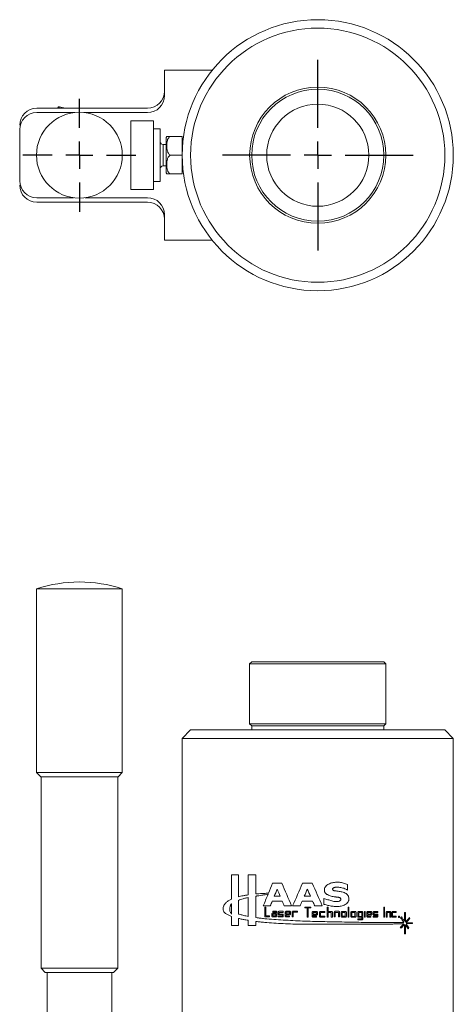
# Model space of a CAD drawing. Header units: inches. Extents: x 2.7 to 19.3, y 1.6 to 16.1.
# Tile 3 of 4: x 9.2 to 12.4, y 8.8 to 16.1. Entities that reach past the tile are written whole.
import ezdxf

# ---------------------------------------------------------------- set-up
doc = ezdxf.new("R2010")
doc.units = ezdxf.units.IN
doc.header["$MEASUREMENT"] = 0
doc.layers.add('SLD-0', color=7, linetype='Continuous')

# ---------------------------------------------------------------- blocks, each defined once
blk = doc.blocks.new('SW_CENTERMARKSYMBOL_0')
at = {"layer": 'SLD-0', "color": 0}
for p, q in [((0, 0.2), (0, 0.415)), ((0, 0), (0, 0.1)), ((-0.2, 0), (-0.415, 0)), ((0, 0), (-0.1, 0)), ((0, 0), (0, -0.1)), ((0, 0), (0.1, 0)), ((0.2, 0), (0.415, 0)), ((0, -0.2), (0, -0.415))]:
    blk.add_line(p, q, dxfattribs=at)
blk = doc.blocks.new('SW_CENTERMARKSYMBOL_1')
at = {"layer": 'SLD-0', "color": 0}
for p, q in [((0, 0.2), (0, 0.6995)), ((0, 0), (0, 0.1)), ((-0.2, 0), (-0.6995, 0)), ((0, 0), (-0.1, 0)), ((0, 0), (0, -0.1)), ((0, 0), (0.1, 0)), ((0.2, 0), (0.6995, 0)), ((0, -0.2), (0, -0.6995))]:
    blk.add_line(p, q, dxfattribs=at)

msp = doc.modelspace()

# ---------------------------------------------------------------- linework, layer by layer
at = {"color": 7, "linetype": 'Continuous', "lineweight": 15}
for p, q in [((10.6492, 15.6951), (10.2984, 15.6951)), ((10.2984, 15.6951), (10.2984, 15.5081)), ((10.1734, 15.4151), (9.3604, 15.4151)), ((9.5698, 15.4151), (9.5265, 15.4257)), ((9.6379, 15.3831), (9.3604, 15.3831)), ((10.1734, 15.3831), (9.7088, 15.3831)), ((9.2354, 15.2581), (9.2354, 14.8831)), ((10.2185, 15.3221), (10.0511, 15.3221)), ((10.0511, 15.3221), (10.0511, 14.8182)), ((10.2185, 14.8182), (10.2185, 15.3221)), ((10.2677, 15.2644), (10.2185, 15.2644)), ((10.2677, 15.2644), (10.2677, 14.8759)), ((10.3103, 14.9504), (10.3103, 15.1899)), ((10.3496, 15.2079), (10.4284, 15.2079)), ((10.4284, 15.2079), (10.4284, 15.0701)), ((10.3103, 15.1489), (10.2874, 15.1489)), ((10.2874, 14.9947), (10.2874, 15.1489)), ((10.4315, 15.1489), (10.4284, 15.1489)), ((10.3496, 15.0701), (10.4284, 15.0701)), ((10.4284, 15.0701), (10.4284, 14.9324)), ((10.2874, 14.9914), (10.2874, 14.9947)), ((10.2874, 14.9914), (10.3103, 14.9914)), ((10.4284, 14.9914), (10.4315, 14.9914)), ((10.3496, 14.9324), (10.4284, 14.9324)), ((10.2185, 14.8759), (10.2677, 14.8759)), ((9.3604, 14.7581), (9.63, 14.7581)), ((9.7167, 14.7581), (10.1734, 14.7581)), ((10.0511, 14.8182), (10.2185, 14.8182)), ((9.3604, 14.7251), (10.1734, 14.7251)), ((10.2984, 14.6331), (10.2984, 14.4451)), ((10.2984, 14.4451), (10.6492, 14.4451)), ((9.3584, 11.8864), (9.3584, 10.5377)), ((9.3584, 11.8864), (9.9884, 11.8864)), ((9.9884, 10.5377), (9.9884, 11.8864)), ((10.9384, 11.3499), (10.9234, 11.3349)), ((10.9234, 11.3349), (10.9234, 10.8949)), ((11.9234, 11.3349), (10.9234, 11.3349)), ((10.9384, 11.3499), (11.9084, 11.3499)), ((11.9234, 11.3349), (11.9084, 11.3499)), ((11.9234, 10.8949), (11.9234, 11.3349)), ((10.4904, 10.8499), (10.4284, 10.7879)), ((10.4904, 10.8499), (12.3564, 10.8499)), ((10.9234, 10.8949), (10.9384, 10.8799)), ((10.9234, 10.8949), (11.9234, 10.8949)), ((10.9384, 10.8799), (10.9384, 10.8499)), ((10.9384, 10.8799), (11.9084, 10.8799)), ((11.9084, 10.8799), (11.9234, 10.8949)), ((11.9084, 10.8499), (11.9084, 10.8799)), ((12.4184, 10.7879), (12.3564, 10.8499)), ((10.4284, 10.7879), (10.4284, 8.324)), ((12.4184, 10.7879), (10.4284, 10.7879)), ((12.4184, 7.0999), (12.4184, 10.7879)), ((9.3584, 10.5377), (9.3896, 10.5064)), ((9.3584, 10.5377), (9.9884, 10.5377)), ((9.9571, 10.5064), (9.3896, 10.5064)), ((9.3919, 10.5064), (9.3919, 9.0997)), ((9.9549, 9.0997), (9.9549, 10.5064)), ((9.9571, 10.5064), (9.9884, 10.5377)), ((10.7903, 9.7861), (10.7902, 9.6081)), ((10.8414, 9.6255), (10.8415, 9.7861)), ((10.9123, 9.786), (10.9122, 9.6388)), ((10.9687, 9.6457), (10.9688, 9.786)), ((11.6416, 9.6738), (11.6416, 9.7159)), ((10.912, 9.4813), (10.9122, 9.6198)), ((10.9686, 9.472), (10.9687, 9.6298)), ((10.7901, 9.4985), (10.7902, 9.5744)), ((10.8414, 9.5988), (10.8413, 9.4985)), ((11.0341, 9.5493), (11.034, 9.4838)), ((11.0424, 9.485), (11.0425, 9.5493)), ((11.3274, 9.5492), (11.3274, 9.5432)), ((11.3464, 9.5432), (11.3464, 9.4765)), ((11.3537, 9.4765), (11.3537, 9.5432)), ((11.3715, 9.5432), (11.3715, 9.5492)), ((11.4689, 9.6117), (11.4689, 9.5696)), ((11.4921, 9.5489), (11.492, 9.4762)), ((11.4994, 9.5178), (11.4994, 9.5489)), ((11.6456, 9.5487), (11.6456, 9.476)), ((11.6527, 9.476), (11.6527, 9.5487)), ((11.9078, 9.5479), (11.9078, 9.4752)), ((11.9142, 9.4752), (11.9142, 9.5479)), ((10.7901, 9.4811), (10.7901, 9.4149)), ((11.0703, 9.4774), (11.0703, 9.485)), ((11.0859, 9.4978), (11.0859, 9.484)), ((11.0938, 9.5192), (11.0937, 9.5129)), ((11.0937, 9.4976), (11.0937, 9.4852)), ((11.1159, 9.4852), (11.1159, 9.4975)), ((11.116, 9.5129), (11.116, 9.5041)), ((11.1229, 9.484), (11.1229, 9.5129)), ((11.1327, 9.512), (11.1327, 9.4982)), ((11.1327, 9.4831), (11.1327, 9.4768)), ((11.1397, 9.4984), (11.1397, 9.5108)), ((11.1641, 9.4918), (11.1641, 9.4831)), ((11.1702, 9.4831), (11.1703, 9.492)), ((11.1703, 9.5108), (11.1703, 9.5183)), ((11.185, 9.5125), (11.185, 9.4836)), ((11.1921, 9.5113), (11.1921, 9.4989)), ((11.1921, 9.4836), (11.1921, 9.4924)), ((11.215, 9.4989), (11.215, 9.5112)), ((11.215, 9.4772), (11.215, 9.4836)), ((11.2231, 9.4987), (11.2231, 9.5124)), ((11.2355, 9.5127), (11.2355, 9.4775)), ((11.2427, 9.4775), (11.2427, 9.5115)), ((11.2741, 9.5115), (11.2741, 9.5191)), ((11.3825, 9.5111), (11.3825, 9.4822)), ((11.3899, 9.5099), (11.3898, 9.4975)), ((11.3898, 9.4822), (11.3898, 9.491)), ((11.4133, 9.4975), (11.4133, 9.5099)), ((11.4133, 9.4758), (11.4133, 9.4822)), ((11.4216, 9.4973), (11.4216, 9.5111)), ((11.4365, 9.511), (11.4365, 9.4821)), ((11.4438, 9.4821), (11.4438, 9.5098)), ((11.4756, 9.5098), (11.4756, 9.5173)), ((11.4756, 9.4758), (11.4756, 9.4821)), ((11.4993, 9.4762), (11.4994, 9.5102)), ((11.5227, 9.5102), (11.5227, 9.4762)), ((11.531, 9.4762), (11.531, 9.5114)), ((11.545, 9.5119), (11.5449, 9.4767)), ((11.5522, 9.4767), (11.5522, 9.5107)), ((11.5754, 9.5107), (11.5754, 9.4767)), ((11.5836, 9.4767), (11.5836, 9.5119)), ((11.5948, 9.5105), (11.5948, 9.4816)), ((11.602, 9.5093), (11.602, 9.4816)), ((11.625, 9.4816), (11.6251, 9.5093)), ((11.6332, 9.4816), (11.6332, 9.5105)), ((11.6668, 9.51), (11.6668, 9.4811)), ((11.6739, 9.5088), (11.6739, 9.4811)), ((11.6965, 9.4811), (11.6965, 9.5088)), ((11.7045, 9.4811), (11.7045, 9.51)), ((11.717, 9.5101), (11.7169, 9.4812)), ((11.7239, 9.5089), (11.7239, 9.4812)), ((11.7462, 9.4812), (11.7462, 9.5089)), ((11.748, 9.4748), (11.748, 9.4628)), ((11.754, 9.4628), (11.7541, 9.5101)), ((11.7657, 9.5159), (11.7657, 9.4743)), ((11.7725, 9.4743), (11.7725, 9.5159)), ((11.7842, 9.5103), (11.7842, 9.4814)), ((11.791, 9.5091), (11.791, 9.4967)), ((11.791, 9.4814), (11.791, 9.4902)), ((11.8127, 9.4967), (11.8127, 9.509)), ((11.8127, 9.475), (11.8127, 9.4814)), ((11.8203, 9.4965), (11.8204, 9.5102)), ((11.8297, 9.5112), (11.8297, 9.4974)), ((11.8297, 9.4823), (11.8297, 9.4759)), ((11.8364, 9.4976), (11.8364, 9.51)), ((11.8593, 9.491), (11.8593, 9.4823)), ((11.865, 9.4823), (11.865, 9.4912)), ((11.8651, 9.5099), (11.8651, 9.5175)), ((11.9255, 9.5105), (11.9255, 9.4752)), ((11.9318, 9.4752), (11.9318, 9.5092)), ((11.9518, 9.5092), (11.9518, 9.4752)), ((11.9588, 9.4752), (11.9589, 9.5104)), ((11.9665, 9.5105), (11.9665, 9.4816)), ((11.9726, 9.4816), (11.9726, 9.5093)), ((11.9988, 9.5093), (11.9988, 9.5168)), ((11.9988, 9.4752), (11.9988, 9.4816)), ((12.0159, 9.4828), (12.0159, 9.474)), ((12.0227, 9.474), (12.0227, 9.4828)), ((12.0597, 9.5087), (12.0597, 9.4453)), ((12.0663, 9.4393), (12.0664, 9.5087)), ((10.8413, 9.4148), (10.8413, 9.4663)), ((10.912, 9.4523), (10.912, 9.4148)), ((10.9685, 9.4147), (10.9685, 9.4441)), ((11.7169, 9.4628), (11.7169, 9.4564)), ((12.0597, 9.4215), (12.0596, 9.3542)), ((12.0663, 9.3542), (12.0663, 9.4203)), ((12.1188, 9.4287), (12.1188, 9.434)), ((9.3919, 9.0997), (9.4231, 9.0684)), ((9.3919, 9.0997), (9.7833, 9.0997)), ((9.7711, 9.0684), (9.4231, 9.0684)), ((9.4359, 9.0684), (9.4359, 7.9444)), ((9.7711, 9.0684), (9.9236, 9.0684)), ((9.7833, 9.0997), (9.9549, 9.0997)), ((9.9109, 7.9444), (9.9109, 9.0684)), ((9.9236, 9.0684), (9.9549, 9.0997))]:
    msp.add_line(p, q, dxfattribs=at)
at = {"color": 7, "linetype": 'Continuous', "lineweight": 15, "flags": 128}
for points in [[(9.5138, 15.4151), (9.5141, 15.4165), (9.5146, 15.4185)], [(9.5239, 15.4151), (9.5245, 15.4176), (9.5261, 15.4242), (9.5265, 15.4257)]]:
    msp.add_lwpolyline(points, dxfattribs=at)
at = {"color": 7, "linetype": 'Continuous', "lineweight": 15}
for centre, radius in [((11.4234, 15.0701), 0.995), ((11.4234, 15.0701), 0.933), ((11.4234, 15.0701), 0.5), ((11.4234, 15.0701), 0.485), ((11.4234, 15.0701), 0.375), ((9.6734, 15.0701), 0.315)]:
    msp.add_circle(centre, radius, dxfattribs=at)
for centre, radius, start, end in [((10.1734, 15.5401), 0.125, 270, 0), ((10.1734, 15.5081), 0.125, 270, 0), ((9.3604, 15.2901), 0.125, 90, 180), ((9.5242, 15.4162), 0.00984, 76.24884, 166.24884), ((9.3604, 15.2581), 0.125, 90, 180), ((10.3496, 15.1899), 0.0394, 152.72402, 180), ((10.2874, 15.1686), 0.0197, 180, 270), ((10.2874, 14.9717), 0.0197, 90, 180), ((10.3496, 14.9504), 0.0394, 180, 207.26512), ((9.3604, 14.8831), 0.125, 180, 270), ((9.3604, 14.8501), 0.125, 180, 270), ((10.1734, 14.6331), 0.125, 0, 90), ((10.1734, 14.6001), 0.125, 0, 90), ((9.6734, 10.9192), 1.0172, 71.96136, 108.03864)]:
    msp.add_arc(centre, radius, start, end, dxfattribs=at)
for points, knots in [([(10.3496, 15.2079), (10.3456, 15.2079), (10.3417, 15.2068), (10.3349, 15.2032), (10.3321, 15.2008), (10.3249, 15.1925), (10.3219, 15.186), (10.3177, 15.1728), (10.3165, 15.1661), (10.315, 15.1527), (10.3146, 15.1458), (10.3146, 15.1322), (10.315, 15.1254), (10.3165, 15.112), (10.3177, 15.1053), (10.322, 15.092), (10.325, 15.0855), (10.3321, 15.0773), (10.3349, 15.0749), (10.3417, 15.0712), (10.3456, 15.0701), (10.3496, 15.0701)], [0, 0, 0, 0, 0.0625, 0.0625, 0.125, 0.125, 0.25, 0.25, 0.375, 0.375, 0.5, 0.5, 0.625, 0.625, 0.75, 0.75, 0.875, 0.875, 0.9375, 0.9375, 1, 1, 1, 1]), ([(10.3146, 15.2079), (10.3151, 15.2079), (10.3157, 15.2079), (10.3228, 15.2079), (10.3302, 15.2079), (10.3392, 15.2079), (10.3453, 15.2079), (10.3489, 15.2079), (10.3496, 15.2079)], [0, 0, 0, 0, 0.430648, 0.614113, 0.799358, 0.887236, 0.975841, 1, 1, 1, 1]), ([(10.3496, 15.0701), (10.3456, 15.0701), (10.3417, 15.069), (10.3349, 15.0654), (10.3321, 15.063), (10.3249, 15.0547), (10.3219, 15.0482), (10.3177, 15.035), (10.3165, 15.0284), (10.315, 15.0149), (10.3146, 15.0081), (10.3146, 14.9944), (10.315, 14.9876), (10.3165, 14.9742), (10.3177, 14.9675), (10.322, 14.9542), (10.325, 14.9477), (10.3321, 14.9396), (10.3349, 14.9371), (10.3417, 14.9335), (10.3456, 14.9324), (10.3496, 14.9324)], [0, 0, 0, 0, 0.0625, 0.0625, 0.125, 0.125, 0.25, 0.25, 0.375, 0.375, 0.5, 0.5, 0.625, 0.625, 0.75, 0.75, 0.875, 0.875, 0.9375, 0.9375, 1, 1, 1, 1]), ([(10.3496, 14.9324), (10.348, 14.9324), (10.3442, 14.9324), (10.3375, 14.9324), (10.3295, 14.9324), (10.3205, 14.9324), (10.3154, 14.9324), (10.3149, 14.9324), (10.3146, 14.9324)], [0, 0, 0, 0, 0.051267, 0.121987, 0.225679, 0.388308, 0.705649, 1, 1, 1, 1]), ([(11.6416, 9.7159), (11.6369, 9.7176), (11.6276, 9.7211), (11.6087, 9.7272), (11.5841, 9.7322), (11.5538, 9.7322), (11.5285, 9.728), (11.5092, 9.7217), (11.4955, 9.7149), (11.4838, 9.7054), (11.4749, 9.6926), (11.4707, 9.6776), (11.472, 9.6645), (11.4763, 9.6551), (11.4812, 9.6494), (11.4873, 9.6447), (11.4961, 9.6397), (11.508, 9.6348), (11.5272, 9.6285), (11.5446, 9.6249), (11.5595, 9.6231), (11.5658, 9.6225), (11.5707, 9.622), (11.5746, 9.6214), (11.5784, 9.6207), (11.5823, 9.6195), (11.586, 9.6178), (11.5891, 9.6152), (11.5911, 9.6122), (11.5922, 9.6088), (11.5925, 9.605), (11.5914, 9.6013), (11.5893, 9.598), (11.5857, 9.5944), (11.5798, 9.5916), (11.5722, 9.5905), (11.5645, 9.5902), (11.5569, 9.5899), (11.5493, 9.59), (11.5394, 9.5912), (11.5271, 9.5943), (11.5126, 9.599), (11.4983, 9.6039), (11.4837, 9.608), (11.4738, 9.6105), (11.4689, 9.6117)], [0, 0, 0, 0, 0.03114, 0.062279, 0.124516, 0.186766, 0.249001, 0.282479, 0.311407, 0.342717, 0.374041, 0.405529, 0.436962, 0.452602, 0.468117, 0.482626, 0.499543, 0.530644, 0.561784, 0.624059, 0.639597, 0.655038, 0.662802, 0.670637, 0.679452, 0.686661, 0.696169, 0.704514, 0.711386, 0.718292, 0.726207, 0.734109, 0.741906, 0.750098, 0.765507, 0.781365, 0.797529, 0.813259, 0.828657, 0.84407, 0.875315, 0.906662, 0.93775, 0.968831, 1, 1, 1, 1]), ([(11.4689, 9.5696), (11.4746, 9.5681), (11.4844, 9.5654), (11.5042, 9.5605), (11.5288, 9.5554), (11.5591, 9.5526), (11.5844, 9.5543), (11.6034, 9.5588), (11.6175, 9.5642), (11.6309, 9.5713), (11.6424, 9.5814), (11.649, 9.5926), (11.6519, 9.6025), (11.6528, 9.6127), (11.6511, 9.6231), (11.6468, 9.6324), (11.6409, 9.6407), (11.6312, 9.6489), (11.6171, 9.6561), (11.6026, 9.6603), (11.5879, 9.6636), (11.5762, 9.6657), (11.5662, 9.6668), (11.5591, 9.6675), (11.5531, 9.6682), (11.5481, 9.6688), (11.5438, 9.6698), (11.5399, 9.6712), (11.5364, 9.6733), (11.5336, 9.676), (11.532, 9.6796), (11.5321, 9.6835), (11.534, 9.687), (11.5373, 9.6893), (11.5419, 9.6915), (11.5478, 9.6939), (11.5577, 9.6962), (11.5704, 9.6964), (11.5854, 9.6943), (11.6003, 9.6916), (11.6148, 9.6875), (11.6285, 9.6811), (11.6372, 9.6762), (11.6416, 9.6738)], [0, 0, 0, 0, 0.036343, 0.062334, 0.124663, 0.190789, 0.249306, 0.280654, 0.311682, 0.343031, 0.374269, 0.405761, 0.421481, 0.437132, 0.468392, 0.484063, 0.499669, 0.53091, 0.562081, 0.597699, 0.624445, 0.655611, 0.671233, 0.686838, 0.699261, 0.708528, 0.717846, 0.726356, 0.734147, 0.742597, 0.749908, 0.757863, 0.765587, 0.773439, 0.781546, 0.797304, 0.812769, 0.843675, 0.875209, 0.906606, 0.937626, 0.968674, 1, 1, 1, 1]), ([(10.9122, 9.6388), (10.9082, 9.6381), (10.9001, 9.6369), (10.8881, 9.6349), (10.8738, 9.6324), (10.8581, 9.6294), (10.8467, 9.6268), (10.8414, 9.6255)], [0, 0, 0, 0, 0.165586, 0.332251, 0.500008, 0.769451, 1, 1, 1, 1]), ([(10.9122, 9.6198), (10.9078, 9.6188), (10.8994, 9.617), (10.8874, 9.6141), (10.8735, 9.6103), (10.8581, 9.6055), (10.8469, 9.601), (10.8414, 9.5988)], [0, 0, 0, 0, 0.176439, 0.343092, 0.500022, 0.757565, 1, 1, 1, 1]), ([(11.0612, 9.6512), (11.0555, 9.651), (11.0446, 9.6506), (11.029, 9.65), (11.0114, 9.6491), (10.9913, 9.6478), (10.9763, 9.6464), (10.9687, 9.6457)], [0, 0, 0, 0, 0.180268, 0.346933, 0.500006, 0.749129, 1, 1, 1, 1]), ([(10.9687, 9.6298), (10.9715, 9.6302), (10.9788, 9.6313), (10.9936, 9.6335), (11.0136, 9.6365), (11.0361, 9.6401), (11.0513, 9.6427), (11.0582, 9.6439)], [0, 0, 0, 0, 0.097287, 0.250004, 0.500004, 0.76985, 1, 1, 1, 1]), ([(10.7902, 9.6081), (10.7869, 9.6064), (10.7803, 9.603), (10.7675, 9.5957), (10.7553, 9.5865), (10.7445, 9.5753), (10.7383, 9.5671), (10.734, 9.5601), (10.7302, 9.5524), (10.7271, 9.5413), (10.7285, 9.527), (10.7335, 9.5145), (10.7415, 9.5055), (10.7537, 9.4973), (10.7665, 9.4902), (10.7799, 9.4848), (10.7867, 9.4823), (10.7901, 9.4811)], [0, 0, 0, 0, 0.062188, 0.124405, 0.248787, 0.313265, 0.373357, 0.407517, 0.437522, 0.499313, 0.56205, 0.626071, 0.688341, 0.751216, 0.875603, 0.937709, 1, 1, 1, 1]), ([(10.7902, 9.5744), (10.7893, 9.5731), (10.7874, 9.5703), (10.785, 9.566), (10.7829, 9.5614), (10.7805, 9.5551), (10.7782, 9.5467), (10.777, 9.536), (10.7774, 9.5253), (10.7799, 9.5152), (10.7842, 9.5061), (10.7881, 9.5011), (10.7901, 9.4985)], [0, 0, 0, 0, 0.064071, 0.126881, 0.18882, 0.250295, 0.376793, 0.500314, 0.62866, 0.75005, 0.868425, 1, 1, 1, 1]), ([(10.8413, 9.4985), (10.8454, 9.4972), (10.8539, 9.4947), (10.8671, 9.4912), (10.8813, 9.4878), (10.8963, 9.4844), (10.9067, 9.4824), (10.912, 9.4813)], [0, 0, 0, 0, 0.180618, 0.370871, 0.570818, 0.780512, 1, 1, 1, 1]), ([(12.0562, 9.435), (12.0508, 9.4351), (12.0405, 9.4352), (12.0255, 9.4354), (12.0117, 9.4355), (11.9939, 9.4357), (11.9697, 9.4358), (11.9289, 9.4359), (11.8751, 9.4359), (11.8093, 9.4362), (11.7415, 9.4372), (11.672, 9.4387), (11.6012, 9.4403), (11.5295, 9.4415), (11.4572, 9.4427), (11.3606, 9.4452), (11.2643, 9.449), (11.1702, 9.454), (11.1009, 9.4583), (11.0446, 9.463), (11.0071, 9.467), (10.9855, 9.4697), (10.9748, 9.4711), (10.9686, 9.472)], [0, 0, 0, 0, 0.017928, 0.034324, 0.049186, 0.062516, 0.090883, 0.125029, 0.187532, 0.250035, 0.312538, 0.375041, 0.437545, 0.500048, 0.562551, 0.625054, 0.749977, 0.81248, 0.874983, 0.937485, 0.968742, 0.981854, 1, 1, 1, 1]), ([(11.034, 9.4838), (11.0341, 9.4832), (11.0342, 9.4821), (11.0348, 9.4806), (11.0359, 9.4791), (11.0376, 9.4777), (11.0391, 9.4775), (11.0399, 9.4774)], [0, 0, 0, 0, 0.171553, 0.334592, 0.500702, 0.749128, 1, 1, 1, 1]), ([(11.0919, 9.5041), (11.0914, 9.5041), (11.0903, 9.504), (11.0888, 9.5033), (11.0874, 9.5021), (11.0861, 9.5003), (11.086, 9.4986), (11.0859, 9.4978)], [0, 0, 0, 0, 0.171517, 0.334558, 0.500717, 0.749019, 1, 1, 1, 1]), ([(11.0859, 9.484), (11.0859, 9.4834), (11.086, 9.4823), (11.0866, 9.4808), (11.0877, 9.4793), (11.0895, 9.4779), (11.0911, 9.4777), (11.0919, 9.4777)], [0, 0, 0, 0, 0.171553, 0.334592, 0.500702, 0.749128, 1, 1, 1, 1]), ([(11.1168, 9.4776), (11.1174, 9.4777), (11.1184, 9.4778), (11.1199, 9.4784), (11.1214, 9.4796), (11.1226, 9.4815), (11.1228, 9.4831), (11.1229, 9.484)], [0, 0, 0, 0, 0.171517, 0.334558, 0.500717, 0.749019, 1, 1, 1, 1]), ([(11.1229, 9.5129), (11.1229, 9.5134), (11.1228, 9.5145), (11.1222, 9.5161), (11.121, 9.5176), (11.1193, 9.519), (11.1177, 9.5191), (11.1169, 9.5192)], [0, 0, 0, 0, 0.171553, 0.334592, 0.500702, 0.749128, 1, 1, 1, 1]), ([(11.1388, 9.5183), (11.1382, 9.5183), (11.1372, 9.5182), (11.1357, 9.5176), (11.1342, 9.5164), (11.1329, 9.5145), (11.1328, 9.5128), (11.1327, 9.512)], [0, 0, 0, 0, 0.171517, 0.334558, 0.500717, 0.749019, 1, 1, 1, 1]), ([(11.1327, 9.4982), (11.1327, 9.4977), (11.1328, 9.4966), (11.1334, 9.495), (11.1346, 9.4935), (11.1363, 9.4921), (11.1379, 9.492), (11.1388, 9.4919)], [0, 0, 0, 0, 0.171553, 0.334592, 0.500702, 0.749128, 1, 1, 1, 1]), ([(11.1703, 9.492), (11.1702, 9.4926), (11.1701, 9.4937), (11.1695, 9.4953), (11.1683, 9.4968), (11.1665, 9.4981), (11.1649, 9.4983), (11.1641, 9.4984)], [0, 0, 0, 0, 0.171553, 0.334592, 0.500702, 0.749128, 1, 1, 1, 1]), ([(11.1641, 9.4767), (11.1646, 9.4768), (11.1657, 9.4769), (11.1672, 9.4775), (11.1687, 9.4787), (11.17, 9.4806), (11.1702, 9.4822), (11.1702, 9.4831)], [0, 0, 0, 0, 0.171517, 0.334558, 0.500717, 0.749019, 1, 1, 1, 1]), ([(11.1912, 9.5188), (11.1907, 9.5188), (11.1896, 9.5187), (11.1881, 9.518), (11.1866, 9.5169), (11.1853, 9.515), (11.1851, 9.5133), (11.185, 9.5125)], [0, 0, 0, 0, 0.171517, 0.334558, 0.500717, 0.749019, 1, 1, 1, 1]), ([(11.185, 9.4836), (11.1851, 9.483), (11.1851, 9.4819), (11.1858, 9.4804), (11.1869, 9.4788), (11.1887, 9.4775), (11.1904, 9.4773), (11.1912, 9.4772)], [0, 0, 0, 0, 0.171553, 0.334592, 0.500702, 0.749128, 1, 1, 1, 1]), ([(11.2231, 9.5124), (11.2231, 9.513), (11.223, 9.5141), (11.2224, 9.5157), (11.2212, 9.5172), (11.2194, 9.5185), (11.2178, 9.5187), (11.2169, 9.5188)], [0, 0, 0, 0, 0.171553, 0.334592, 0.500702, 0.749128, 1, 1, 1, 1]), ([(11.2169, 9.4923), (11.2175, 9.4924), (11.2186, 9.4925), (11.2201, 9.4931), (11.2216, 9.4943), (11.2229, 9.4962), (11.223, 9.4979), (11.2231, 9.4987)], [0, 0, 0, 0, 0.171517, 0.334558, 0.500717, 0.749019, 1, 1, 1, 1]), ([(11.2418, 9.5191), (11.2412, 9.5191), (11.2401, 9.519), (11.2386, 9.5183), (11.2371, 9.5171), (11.2358, 9.5153), (11.2356, 9.5136), (11.2355, 9.5127)], [0, 0, 0, 0, 0.171517, 0.334558, 0.500717, 0.749019, 1, 1, 1, 1]), ([(11.3889, 9.5174), (11.3883, 9.5174), (11.3872, 9.5173), (11.3857, 9.5166), (11.3842, 9.5155), (11.3828, 9.5136), (11.3826, 9.5119), (11.3825, 9.5111)], [0, 0, 0, 0, 0.171517, 0.334558, 0.500717, 0.749019, 1, 1, 1, 1]), ([(11.3825, 9.4822), (11.3826, 9.4816), (11.3827, 9.4805), (11.3833, 9.479), (11.3845, 9.4775), (11.3864, 9.4761), (11.388, 9.4759), (11.3889, 9.4758)], [0, 0, 0, 0, 0.171553, 0.334592, 0.500702, 0.749128, 1, 1, 1, 1]), ([(11.4152, 9.4909), (11.4158, 9.491), (11.4169, 9.4911), (11.4185, 9.4917), (11.42, 9.4929), (11.4213, 9.4948), (11.4215, 9.4965), (11.4216, 9.4973)], [0, 0, 0, 0, 0.171517, 0.334558, 0.500717, 0.749019, 1, 1, 1, 1]), ([(11.4216, 9.5111), (11.4216, 9.5116), (11.4215, 9.5127), (11.4208, 9.5143), (11.4196, 9.5158), (11.4178, 9.5171), (11.4161, 9.5173), (11.4153, 9.5174)], [0, 0, 0, 0, 0.171553, 0.334592, 0.500702, 0.749128, 1, 1, 1, 1]), ([(11.4429, 9.5174), (11.4423, 9.5173), (11.4412, 9.5172), (11.4397, 9.5166), (11.4382, 9.5154), (11.4368, 9.5135), (11.4366, 9.5119), (11.4365, 9.511)], [0, 0, 0, 0, 0.171517, 0.334558, 0.500717, 0.749019, 1, 1, 1, 1]), ([(11.4365, 9.4821), (11.4366, 9.4816), (11.4366, 9.4805), (11.4373, 9.4789), (11.4385, 9.4774), (11.4404, 9.476), (11.442, 9.4759), (11.4429, 9.4758)], [0, 0, 0, 0, 0.171553, 0.334592, 0.500702, 0.749128, 1, 1, 1, 1]), ([(11.531, 9.5114), (11.531, 9.512), (11.5309, 9.5131), (11.5302, 9.5146), (11.529, 9.5161), (11.5272, 9.5175), (11.5255, 9.5177), (11.5247, 9.5178)], [0, 0, 0, 0, 0.171553, 0.334592, 0.500702, 0.749128, 1, 1, 1, 1]), ([(11.5513, 9.5183), (11.5507, 9.5183), (11.5496, 9.5182), (11.5481, 9.5175), (11.5466, 9.5163), (11.5452, 9.5145), (11.545, 9.5128), (11.545, 9.5119)], [0, 0, 0, 0, 0.171517, 0.334558, 0.500717, 0.749019, 1, 1, 1, 1]), ([(11.5836, 9.5119), (11.5836, 9.5125), (11.5835, 9.5136), (11.5829, 9.5152), (11.5817, 9.5167), (11.5798, 9.518), (11.5782, 9.5182), (11.5774, 9.5183)], [0, 0, 0, 0, 0.1715526, 0.3345923, 0.5007025, 0.749128, 1, 1, 1, 1]), ([(11.6011, 9.5169), (11.6006, 9.5168), (11.5995, 9.5167), (11.5979, 9.5161), (11.5964, 9.5149), (11.5951, 9.513), (11.5949, 9.5113), (11.5948, 9.5105)], [0, 0, 0, 0, 0.171517, 0.334558, 0.500717, 0.749019, 1, 1, 1, 1]), ([(11.5948, 9.4816), (11.5949, 9.4811), (11.595, 9.4799), (11.5956, 9.4784), (11.5968, 9.4769), (11.5986, 9.4755), (11.6003, 9.4753), (11.6011, 9.4753)], [0, 0, 0, 0, 0.171553, 0.334592, 0.500702, 0.749128, 1, 1, 1, 1]), ([(11.6269, 9.4752), (11.6275, 9.4753), (11.6286, 9.4754), (11.6301, 9.476), (11.6316, 9.4772), (11.6329, 9.4791), (11.6331, 9.4807), (11.6332, 9.4816)], [0, 0, 0, 0, 0.171517, 0.334558, 0.500717, 0.749019, 1, 1, 1, 1]), ([(11.6332, 9.5105), (11.6332, 9.511), (11.6331, 9.5122), (11.6324, 9.5137), (11.6313, 9.5152), (11.6294, 9.5166), (11.6278, 9.5167), (11.627, 9.5168)], [0, 0, 0, 0, 0.171553, 0.334592, 0.500702, 0.749128, 1, 1, 1, 1]), ([(11.673, 9.5164), (11.6724, 9.5163), (11.6714, 9.5162), (11.6698, 9.5156), (11.6684, 9.5144), (11.6671, 9.5125), (11.6669, 9.5108), (11.6668, 9.51)], [0, 0, 0, 0, 0.171517, 0.334558, 0.500717, 0.749019, 1, 1, 1, 1]), ([(11.6668, 9.4811), (11.6668, 9.4806), (11.6669, 9.4794), (11.6676, 9.4779), (11.6687, 9.4764), (11.6705, 9.475), (11.6721, 9.4749), (11.6729, 9.4748)], [0, 0, 0, 0, 0.171553, 0.334592, 0.500702, 0.749128, 1, 1, 1, 1]), ([(11.7045, 9.51), (11.7045, 9.5105), (11.7044, 9.5117), (11.7037, 9.5132), (11.7026, 9.5147), (11.7008, 9.5161), (11.6992, 9.5162), (11.6984, 9.5163)], [0, 0, 0, 0, 0.1715526, 0.3345923, 0.5007025, 0.749128, 1, 1, 1, 1]), ([(11.6984, 9.4747), (11.6989, 9.4748), (11.7, 9.4749), (11.7015, 9.4755), (11.7029, 9.4767), (11.7042, 9.4786), (11.7044, 9.4803), (11.7045, 9.4811)], [0, 0, 0, 0, 0.171517, 0.334558, 0.500717, 0.749019, 1, 1, 1, 1]), ([(11.7169, 9.4812), (11.717, 9.4806), (11.7171, 9.4795), (11.7177, 9.478), (11.7188, 9.4765), (11.7206, 9.4751), (11.7222, 9.4749), (11.723, 9.4748)], [0, 0, 0, 0, 0.171553, 0.334592, 0.500702, 0.749128, 1, 1, 1, 1]), ([(11.723, 9.5164), (11.7225, 9.5164), (11.7214, 9.5163), (11.7199, 9.5157), (11.7185, 9.5145), (11.7172, 9.5126), (11.717, 9.5109), (11.717, 9.5101)], [0, 0, 0, 0, 0.171517, 0.334558, 0.500717, 0.749019, 1, 1, 1, 1]), ([(11.7541, 9.5101), (11.754, 9.5106), (11.7539, 9.5117), (11.7533, 9.5133), (11.7522, 9.5148), (11.7504, 9.5162), (11.7489, 9.5163), (11.7481, 9.5164)], [0, 0, 0, 0, 0.171553, 0.334592, 0.500702, 0.749128, 1, 1, 1, 1]), ([(11.7901, 9.5166), (11.7896, 9.5166), (11.7886, 9.5165), (11.7871, 9.5158), (11.7857, 9.5146), (11.7845, 9.5128), (11.7843, 9.5111), (11.7842, 9.5103)], [0, 0, 0, 0, 0.171517, 0.334558, 0.500717, 0.749019, 1, 1, 1, 1]), ([(11.7842, 9.4814), (11.7842, 9.4808), (11.7843, 9.4797), (11.7849, 9.4782), (11.786, 9.4766), (11.7878, 9.4753), (11.7893, 9.4751), (11.7901, 9.475)], [0, 0, 0, 0, 0.171553, 0.334592, 0.500702, 0.749128, 1, 1, 1, 1]), ([(11.8204, 9.5102), (11.8203, 9.5108), (11.8202, 9.5119), (11.8196, 9.5135), (11.8185, 9.515), (11.8168, 9.5163), (11.8153, 9.5165), (11.8145, 9.5166)], [0, 0, 0, 0, 0.171553, 0.334592, 0.500702, 0.749128, 1, 1, 1, 1]), ([(11.8145, 9.4901), (11.815, 9.4902), (11.816, 9.4903), (11.8175, 9.4909), (11.8189, 9.4921), (11.8201, 9.494), (11.8203, 9.4956), (11.8203, 9.4965)], [0, 0, 0, 0, 0.171517, 0.334558, 0.500717, 0.749019, 1, 1, 1, 1]), ([(11.8355, 9.5175), (11.835, 9.5175), (11.834, 9.5174), (11.8326, 9.5167), (11.8312, 9.5155), (11.83, 9.5137), (11.8298, 9.512), (11.8297, 9.5112)], [0, 0, 0, 0, 0.171517, 0.334558, 0.500717, 0.749019, 1, 1, 1, 1]), ([(11.8297, 9.4974), (11.8297, 9.4968), (11.8298, 9.4957), (11.8304, 9.4942), (11.8315, 9.4927), (11.8332, 9.4913), (11.8347, 9.4911), (11.8355, 9.4911)], [0, 0, 0, 0, 0.171553, 0.334592, 0.500702, 0.749128, 1, 1, 1, 1]), ([(11.865, 9.4912), (11.865, 9.4918), (11.8649, 9.4929), (11.8643, 9.4945), (11.8633, 9.496), (11.8616, 9.4973), (11.8601, 9.4975), (11.8593, 9.4976)], [0, 0, 0, 0, 0.171553, 0.334592, 0.500702, 0.749128, 1, 1, 1, 1]), ([(11.8593, 9.4759), (11.8598, 9.4759), (11.8608, 9.476), (11.8622, 9.4767), (11.8636, 9.4779), (11.8648, 9.4797), (11.865, 9.4814), (11.865, 9.4823)], [0, 0, 0, 0, 0.171517, 0.334558, 0.500717, 0.749019, 1, 1, 1, 1]), ([(11.931, 9.5168), (11.9305, 9.5168), (11.9296, 9.5167), (11.9282, 9.516), (11.9269, 9.5148), (11.9258, 9.513), (11.9256, 9.5113), (11.9255, 9.5105)], [0, 0, 0, 0, 0.171517, 0.334558, 0.500717, 0.749019, 1, 1, 1, 1]), ([(11.9589, 9.5104), (11.9588, 9.511), (11.9588, 9.5121), (11.9582, 9.5137), (11.9572, 9.5152), (11.9556, 9.5165), (11.9542, 9.5167), (11.9535, 9.5168)], [0, 0, 0, 0, 0.171553, 0.334592, 0.500702, 0.749128, 1, 1, 1, 1]), ([(11.9718, 9.5169), (11.9713, 9.5168), (11.9704, 9.5167), (11.9691, 9.5161), (11.9678, 9.5149), (11.9667, 9.513), (11.9666, 9.5114), (11.9665, 9.5105)], [0, 0, 0, 0, 0.171517, 0.334558, 0.500717, 0.749019, 1, 1, 1, 1]), ([(11.9665, 9.4816), (11.9665, 9.4811), (11.9666, 9.48), (11.9671, 9.4784), (11.9681, 9.4769), (11.9697, 9.4755), (11.9711, 9.4754), (11.9718, 9.4753)], [0, 0, 0, 0, 0.171553, 0.334592, 0.500702, 0.749128, 1, 1, 1, 1]), ([(10.8413, 9.4663), (10.8456, 9.4653), (10.8542, 9.4633), (10.8677, 9.4604), (10.8818, 9.4576), (10.8966, 9.4549), (10.9068, 9.4531), (10.912, 9.4523)], [0, 0, 0, 0, 0.1862, 0.379278, 0.579258, 0.786159, 1, 1, 1, 1]), ([(10.9685, 9.4441), (10.9747, 9.4434), (10.9854, 9.4421), (11.007, 9.4396), (11.0446, 9.4359), (11.1232, 9.4296), (11.24, 9.4244), (11.3602, 9.4229), (11.4567, 9.4228), (11.5529, 9.423), (11.6719, 9.4232), (11.7876, 9.4234), (11.8751, 9.4239), (11.928, 9.4245), (11.9679, 9.425), (11.9968, 9.4255), (12.0259, 9.4261), (12.0447, 9.4266), (12.055, 9.4269)], [0, 0, 0, 0, 0.018005, 0.031266, 0.062531, 0.125048, 0.249998, 0.374952, 0.437471, 0.49999, 0.624946, 0.749902, 0.81533, 0.874941, 0.906694, 0.93747, 0.965629, 1, 1, 1, 1]), ([(11.748, 9.4564), (11.7485, 9.4565), (11.7496, 9.4566), (11.7511, 9.4572), (11.7525, 9.4584), (11.7538, 9.4603), (11.7539, 9.4619), (11.754, 9.4628)], [0, 0, 0, 0, 0.171517, 0.334558, 0.500717, 0.749019, 1, 1, 1, 1])]:
    msp.add_open_spline(points, degree=3, knots=knots, dxfattribs=at)
for points in [[(10.8415, 9.7861), (10.824, 9.7861), (10.807, 9.7861), (10.7903, 9.7861)], [(10.9688, 9.786), (10.9496, 9.786), (10.9308, 9.786), (10.9123, 9.786)], [(11.0913, 9.7244), (11.0812, 9.7), (11.0712, 9.6756), (11.0612, 9.6512)], [(11.1603, 9.7244), (11.1371, 9.7244), (11.1141, 9.7244), (11.0913, 9.7244)], [(11.2312, 9.5576), (11.2074, 9.6132), (11.1837, 9.6688), (11.1603, 9.7244)], [(11.3114, 9.7242), (11.2872, 9.6687), (11.2631, 9.6132), (11.2391, 9.5576)], [(11.3835, 9.7242), (11.3594, 9.7242), (11.3353, 9.7242), (11.3114, 9.7242)], [(11.4563, 9.5574), (11.432, 9.613), (11.4077, 9.6686), (11.3835, 9.7242)], [(11.0582, 9.6439), (11.0465, 9.6152), (11.0349, 9.5865), (11.0234, 9.5578)], [(11.1256, 9.6809), (11.1183, 9.6635), (11.1111, 9.6462), (11.1039, 9.6288)], [(11.1039, 9.6288), (11.1183, 9.6288), (11.1328, 9.6288), (11.1474, 9.6288)], [(11.1474, 9.6288), (11.1401, 9.6461), (11.1328, 9.6635), (11.1256, 9.6809)], [(11.3473, 9.6807), (11.3397, 9.6633), (11.3322, 9.646), (11.3246, 9.6286)], [(11.3246, 9.6286), (11.3397, 9.6286), (11.3549, 9.6286), (11.3701, 9.6285)], [(11.3701, 9.6285), (11.3625, 9.6459), (11.3549, 9.6633), (11.3473, 9.6807)], [(11.0234, 9.5578), (11.0402, 9.5578), (11.0573, 9.5578), (11.0745, 9.5578)], [(11.0425, 9.5493), (11.0397, 9.5493), (11.0369, 9.5493), (11.0341, 9.5493)], [(11.0745, 9.5578), (11.0793, 9.5694), (11.0841, 9.581), (11.0889, 9.5927)], [(11.0889, 9.5927), (11.1132, 9.5927), (11.1377, 9.5926), (11.1626, 9.5926)], [(11.1626, 9.5926), (11.1675, 9.581), (11.1724, 9.5693), (11.1773, 9.5577)], [(11.1773, 9.5577), (11.1952, 9.5577), (11.2131, 9.5577), (11.2312, 9.5576)], [(11.2391, 9.5576), (11.2572, 9.5576), (11.2754, 9.5576), (11.2936, 9.5576)], [(11.2936, 9.5576), (11.2987, 9.5692), (11.3038, 9.5808), (11.3088, 9.5925)], [(11.3088, 9.5925), (11.3344, 9.5925), (11.3601, 9.5924), (11.3858, 9.5924)], [(11.3715, 9.5492), (11.3568, 9.5492), (11.3421, 9.5492), (11.3274, 9.5492)], [(11.3274, 9.5432), (11.3337, 9.5432), (11.3401, 9.5432), (11.3464, 9.5432)], [(11.3537, 9.5432), (11.3596, 9.5432), (11.3656, 9.5432), (11.3715, 9.5432)], [(11.3858, 9.5924), (11.3909, 9.5808), (11.396, 9.5691), (11.4011, 9.5575)], [(11.4011, 9.5575), (11.4195, 9.5575), (11.4379, 9.5574), (11.4563, 9.5574)], [(11.4994, 9.5489), (11.497, 9.5489), (11.4945, 9.5489), (11.4921, 9.5489)], [(11.6527, 9.5487), (11.6504, 9.5487), (11.648, 9.5487), (11.6456, 9.5487)], [(11.9142, 9.5479), (11.9121, 9.5479), (11.91, 9.5479), (11.9078, 9.5479)], [(11.0399, 9.4774), (11.0499, 9.4774), (11.0601, 9.4774), (11.0703, 9.4774)], [(11.0703, 9.485), (11.0609, 9.485), (11.0516, 9.485), (11.0424, 9.485)], [(11.116, 9.5041), (11.1079, 9.5041), (11.0999, 9.5041), (11.0919, 9.5041)], [(11.0919, 9.4777), (11.1002, 9.4776), (11.1085, 9.4776), (11.1168, 9.4776)], [(11.0937, 9.5129), (11.1011, 9.5129), (11.1085, 9.5129), (11.116, 9.5129)], [(11.1159, 9.4975), (11.1085, 9.4976), (11.1011, 9.4976), (11.0937, 9.4976)], [(11.0937, 9.4852), (11.1011, 9.4852), (11.1085, 9.4852), (11.1159, 9.4852)], [(11.1169, 9.5192), (11.1091, 9.5192), (11.1014, 9.5192), (11.0938, 9.5192)], [(11.1641, 9.4831), (11.1536, 9.4831), (11.1431, 9.4831), (11.1327, 9.4831)], [(11.1327, 9.4768), (11.1431, 9.4767), (11.1536, 9.4767), (11.1641, 9.4767)], [(11.1703, 9.5183), (11.1597, 9.5183), (11.1492, 9.5183), (11.1388, 9.5183)], [(11.1388, 9.4919), (11.1472, 9.4919), (11.1556, 9.4919), (11.1641, 9.4918)], [(11.1397, 9.5108), (11.1498, 9.5108), (11.16, 9.5108), (11.1703, 9.5108)], [(11.1641, 9.4984), (11.1559, 9.4984), (11.1478, 9.4984), (11.1397, 9.4984)], [(11.2169, 9.5188), (11.2083, 9.5188), (11.1998, 9.5188), (11.1912, 9.5188)], [(11.1912, 9.4772), (11.1991, 9.4772), (11.207, 9.4772), (11.215, 9.4772)], [(11.215, 9.5112), (11.2074, 9.5113), (11.1997, 9.5113), (11.1921, 9.5113)], [(11.1921, 9.4989), (11.1997, 9.4989), (11.2074, 9.4989), (11.215, 9.4989)], [(11.1921, 9.4924), (11.2004, 9.4924), (11.2086, 9.4923), (11.2169, 9.4923)], [(11.215, 9.4836), (11.2073, 9.4836), (11.1997, 9.4836), (11.1921, 9.4836)], [(11.2355, 9.4775), (11.2379, 9.4775), (11.2403, 9.4775), (11.2427, 9.4775)], [(11.2741, 9.5191), (11.2633, 9.5191), (11.2525, 9.5191), (11.2418, 9.5191)], [(11.2427, 9.5115), (11.2531, 9.5115), (11.2636, 9.5115), (11.2741, 9.5115)], [(11.3464, 9.4765), (11.3488, 9.4765), (11.3512, 9.4765), (11.3537, 9.4765)], [(11.4153, 9.5174), (11.4065, 9.5174), (11.3977, 9.5174), (11.3889, 9.5174)], [(11.3889, 9.4758), (11.397, 9.4758), (11.4051, 9.4758), (11.4133, 9.4758)], [(11.3898, 9.4975), (11.3977, 9.4975), (11.4055, 9.4975), (11.4133, 9.4975)], [(11.3898, 9.491), (11.3983, 9.491), (11.4068, 9.491), (11.4152, 9.4909)], [(11.4133, 9.4822), (11.4055, 9.4822), (11.3976, 9.4822), (11.3898, 9.4822)], [(11.4133, 9.5099), (11.4055, 9.5099), (11.3977, 9.5099), (11.3899, 9.5099)], [(11.4756, 9.5173), (11.4647, 9.5174), (11.4538, 9.5174), (11.4429, 9.5174)], [(11.4429, 9.4758), (11.4538, 9.4758), (11.4647, 9.4758), (11.4756, 9.4758)], [(11.4438, 9.5098), (11.4544, 9.5098), (11.465, 9.5098), (11.4756, 9.5098)], [(11.4756, 9.4821), (11.465, 9.4821), (11.4544, 9.4821), (11.4438, 9.4821)], [(11.492, 9.4762), (11.4945, 9.4762), (11.4969, 9.4762), (11.4993, 9.4762)], [(11.5247, 9.5178), (11.5163, 9.5178), (11.5078, 9.5178), (11.4994, 9.5178)], [(11.4994, 9.5102), (11.5072, 9.5102), (11.5149, 9.5102), (11.5227, 9.5102)], [(11.5227, 9.4762), (11.5254, 9.4762), (11.5282, 9.4762), (11.531, 9.4762)], [(11.5449, 9.4767), (11.5473, 9.4767), (11.5498, 9.4767), (11.5522, 9.4767)], [(11.5774, 9.5183), (11.5687, 9.5183), (11.56, 9.5183), (11.5513, 9.5183)], [(11.5522, 9.5107), (11.56, 9.5107), (11.5677, 9.5107), (11.5754, 9.5107)], [(11.5754, 9.4767), (11.5781, 9.4767), (11.5809, 9.4767), (11.5836, 9.4767)], [(11.627, 9.5168), (11.6184, 9.5168), (11.6098, 9.5168), (11.6011, 9.5169)], [(11.6011, 9.4753), (11.6097, 9.4753), (11.6183, 9.4752), (11.6269, 9.4752)], [(11.6251, 9.5093), (11.6174, 9.5093), (11.6097, 9.5093), (11.602, 9.5093)], [(11.602, 9.4816), (11.6097, 9.4816), (11.6174, 9.4816), (11.625, 9.4816)], [(11.6456, 9.476), (11.6479, 9.476), (11.6503, 9.476), (11.6527, 9.476)], [(11.6729, 9.4748), (11.6815, 9.4748), (11.6899, 9.4747), (11.6984, 9.4747)], [(11.6984, 9.5163), (11.69, 9.5163), (11.6815, 9.5164), (11.673, 9.5164)], [(11.6965, 9.5088), (11.689, 9.5088), (11.6815, 9.5088), (11.6739, 9.5088)], [(11.6739, 9.4811), (11.6814, 9.4811), (11.689, 9.4811), (11.6965, 9.4811)], [(11.7481, 9.5164), (11.7398, 9.5164), (11.7314, 9.5164), (11.723, 9.5164)], [(11.723, 9.4748), (11.7314, 9.4748), (11.7397, 9.4748), (11.748, 9.4748)], [(11.7462, 9.5089), (11.7388, 9.5089), (11.7314, 9.5089), (11.7239, 9.5089)], [(11.7239, 9.4812), (11.7314, 9.4812), (11.7388, 9.4812), (11.7462, 9.4812)], [(11.7725, 9.5159), (11.7703, 9.5159), (11.768, 9.5159), (11.7657, 9.5159)], [(11.7657, 9.4743), (11.7679, 9.4743), (11.7702, 9.4743), (11.7725, 9.4743)], [(11.8145, 9.5166), (11.8064, 9.5166), (11.7983, 9.5166), (11.7901, 9.5166)], [(11.7901, 9.475), (11.7977, 9.475), (11.8052, 9.475), (11.8127, 9.475)], [(11.8127, 9.509), (11.8055, 9.509), (11.7983, 9.5091), (11.791, 9.5091)], [(11.791, 9.4967), (11.7983, 9.4967), (11.8055, 9.4967), (11.8127, 9.4967)], [(11.791, 9.4902), (11.7989, 9.4901), (11.8067, 9.4901), (11.8145, 9.4901)], [(11.8127, 9.4814), (11.8055, 9.4814), (11.7983, 9.4814), (11.791, 9.4814)], [(11.8593, 9.4823), (11.8495, 9.4823), (11.8396, 9.4823), (11.8297, 9.4823)], [(11.8297, 9.4759), (11.8396, 9.4759), (11.8495, 9.4759), (11.8593, 9.4759)], [(11.8651, 9.5175), (11.8553, 9.5175), (11.8454, 9.5175), (11.8355, 9.5175)], [(11.8355, 9.4911), (11.8435, 9.491), (11.8514, 9.491), (11.8593, 9.491)], [(11.8364, 9.51), (11.846, 9.51), (11.8556, 9.5099), (11.8651, 9.5099)], [(11.8593, 9.4976), (11.8517, 9.4976), (11.8441, 9.4976), (11.8364, 9.4976)], [(11.9078, 9.4752), (11.9099, 9.4752), (11.912, 9.4752), (11.9142, 9.4752)], [(11.9255, 9.4752), (11.9276, 9.4752), (11.9297, 9.4752), (11.9318, 9.4752)], [(11.9535, 9.5168), (11.9461, 9.5168), (11.9386, 9.5168), (11.931, 9.5168)], [(11.9318, 9.5092), (11.9385, 9.5092), (11.9452, 9.5092), (11.9518, 9.5092)], [(11.9518, 9.4752), (11.9542, 9.4752), (11.9565, 9.4752), (11.9588, 9.4752)], [(11.9988, 9.5168), (11.9899, 9.5169), (11.9809, 9.5169), (11.9718, 9.5169)], [(11.9718, 9.4753), (11.9809, 9.4753), (11.9899, 9.4753), (11.9988, 9.4752)], [(11.9726, 9.5093), (11.9814, 9.5093), (11.9902, 9.5093), (11.9988, 9.5093)], [(11.9988, 9.4816), (11.9901, 9.4816), (11.9814, 9.4816), (11.9726, 9.4816)], [(12.0227, 9.4828), (12.0204, 9.4828), (12.0181, 9.4828), (12.0159, 9.4828)], [(12.0159, 9.474), (12.0181, 9.474), (12.0204, 9.474), (12.0227, 9.474)], [(12.0372, 9.4779), (12.0351, 9.4757), (12.0329, 9.4734), (12.0308, 9.4711)], [(12.0308, 9.4711), (12.0394, 9.4591), (12.0478, 9.4471), (12.0562, 9.435)], [(12.0597, 9.4453), (12.0523, 9.4562), (12.0448, 9.4671), (12.0372, 9.4779)], [(12.0664, 9.5087), (12.0642, 9.5087), (12.062, 9.5087), (12.0597, 9.5087)], [(12.0961, 9.4726), (12.0863, 9.4615), (12.0764, 9.4504), (12.0663, 9.4393)], [(12.0999, 9.4665), (12.0986, 9.4686), (12.0973, 9.4706), (12.0961, 9.4726)], [(10.7901, 9.4149), (10.8067, 9.4149), (10.8238, 9.4149), (10.8413, 9.4148)], [(10.912, 9.4148), (10.9305, 9.4147), (10.9493, 9.4147), (10.9685, 9.4147)], [(11.748, 9.4628), (11.7377, 9.4628), (11.7273, 9.4628), (11.7169, 9.4628)], [(11.7169, 9.4564), (11.7273, 9.4564), (11.7377, 9.4564), (11.748, 9.4564)], [(12.055, 9.4269), (12.0459, 9.4169), (12.0367, 9.407), (12.0273, 9.3971)], [(12.0372, 9.3971), (12.0447, 9.4052), (12.0522, 9.4133), (12.0597, 9.4215)], [(12.0663, 9.4203), (12.0735, 9.4098), (12.0806, 9.3993), (12.0877, 9.3888)], [(12.0718, 9.4348), (12.0813, 9.4454), (12.0907, 9.4559), (12.0999, 9.4665)], [(12.1188, 9.434), (12.1036, 9.4343), (12.0879, 9.4345), (12.0718, 9.4348)], [(12.0719, 9.4273), (12.0879, 9.4278), (12.1036, 9.4282), (12.1188, 9.4287)], [(12.0919, 9.397), (12.0853, 9.4071), (12.0786, 9.4172), (12.0719, 9.4273)], [(12.0273, 9.3971), (12.0306, 9.3971), (12.0339, 9.3971), (12.0372, 9.3971)], [(12.0596, 9.3542), (12.0618, 9.3542), (12.0641, 9.3542), (12.0663, 9.3542)], [(12.0877, 9.3888), (12.0891, 9.3915), (12.0905, 9.3943), (12.0919, 9.397)]]:
    msp.add_open_spline(points, degree=3, dxfattribs=at)

# ---------------------------------------------------------------- block references
at = {"layer": 'SLD-0', "color": 7}
for name, p in [('SW_CENTERMARKSYMBOL_1', (11.4234, 15.0701)), ('SW_CENTERMARKSYMBOL_0', (9.6734, 15.0701))]:
    msp.add_blockref(name, p, dxfattribs=at)

doc.saveas('drawing.dxf')
